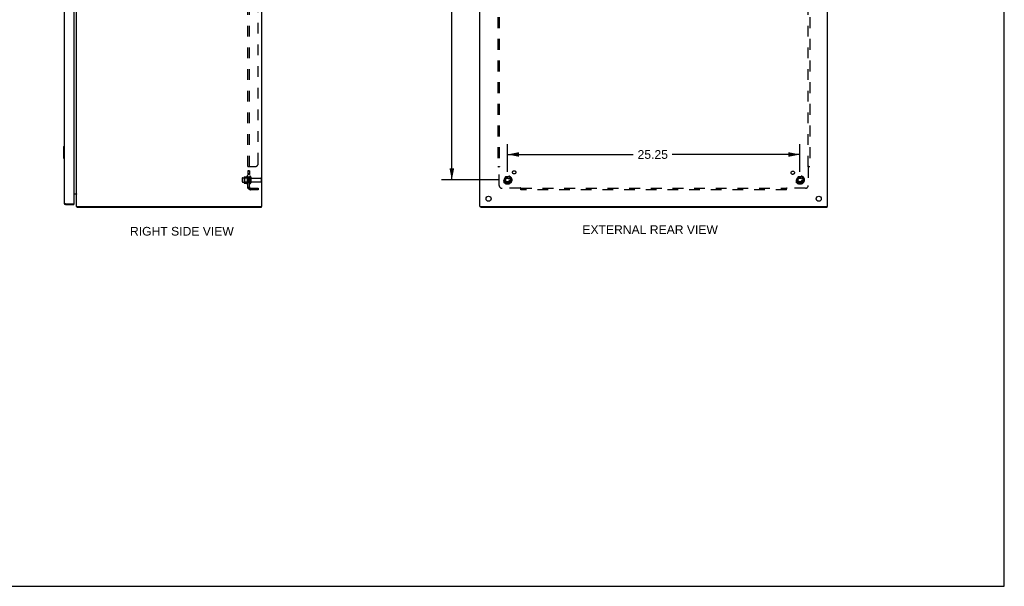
# Model space of a CAD drawing. Header units: inches. Extents: x 0 to 170, y 0 to 110.
# Tile 9 of 10: x 85 to 170, y 0 to 49. Entities that reach past the tile are written whole.
import ezdxf

# ---------------------------------------------------------------- set-up
doc = ezdxf.new("R2010")
doc.units = ezdxf.units.IN
doc.header["$LTSCALE"] = 9.35
doc.header["$MEASUREMENT"] = 0
doc.linetypes.add('HIDDEN', pattern=[0.2, 0.1, -0.1])
doc.layers.get('0').update_dxf_attribs({"linetype": 'CONTINUOUS'})
for name, color, linetype in [('02___PRT_ALL_AXES', 7, 'CONTINUOUS'), ('BENT-SUB-6STUDS-TALLER', 7, 'CONTINUOUS'), ('DEFAULT_2', 8, 'HIDDEN'), ('DIMENSIONS', 7, 'CONTINUOUS')]:
    doc.layers.add(name, color=color, linetype=linetype)
doc.styles.get("Standard").update_dxf_attribs({"font": 'arial.ttf'})
doc.dimstyles.new('DIMSTYLE_1', dxfattribs={"dimtxt": 0.75, "dimasz": 1, "dimexe": 0.09, "dimexo": 0.07, "dimgap": 0.0375, "dimtad": 0, "dimtih": 1, "dimtoh": 1, "dimzin": 4, "dimdsep": 46, "dimtxsty": 'Standard', "dimblk": '_FILLED', "dimblk1": '_FILLED', "dimblk2": '_FILLED', "dimcen": 0.09, "dimazin": 1, "dimtfac": 1, "dimtofl": 0, "dimtmove": 0, "dimatfit": 3, "dimldrblk": '_FILLED', "dimfxl": 0, "dimtolj": 1, "dimtzin": 4, "dimarcsym": 0})

# ---------------------------------------------------------------- blocks, each defined once
blk = doc.blocks.new('_FILLED')
at = {"color": 0, "linetype": 'ByBlock'}
blk.add_solid([(0, 0), (-1, 0.2), (-1, -0.2)], dxfattribs=at)
blk = doc.blocks.new('*D6')
at = {"layer": 'DIMENSIONS', "color": 2, "linetype": 'Continuous'}
for p, q in [((88.916, 74.118), (92.919, 74.118)), ((104.709, 74.118), (100.706, 74.118))]:
    blk.add_line(p, q, dxfattribs=at)
at = {"layer": 'DIMENSIONS', "color": 2, "linetype": 'Continuous', "rotation": 180}
blk.add_blockref('_FILLED', (88.916, 74.118), dxfattribs=at)
at = {"layer": 'DIMENSIONS', "color": 2, "linetype": 'Continuous'}
blk.add_blockref('_FILLED', (104.709, 74.118), dxfattribs=at)
at = {"layer": 'DIMENSIONS', "color": 2, "linetype": 'Continuous', "insert": (96.813, 74.493), "char_height": 0.75, "width": 7.03717, "attachment_point": 2, "line_spacing_factor": 0.9}
blk.add_mtext('15.79 USABLE\\PDEPTH', dxfattribs=at)
blk = doc.blocks.new('*D17')
at = {"layer": 'BENT-SUB-6STUDS-TALLER', "color": 2, "linetype": 'Continuous'}
for p, q in [((126.409, 78.33), (121.407, 78.33)), ((122.307, 78.33), (122.307, 57.455)), ((122.307, 35.08), (122.307, 55.955)), ((126.409, 35.08), (121.407, 35.08))]:
    blk.add_line(p, q, dxfattribs=at)
for p, rotation in [((122.307, 78.33), 90), ((122.307, 35.08), 270)]:
    blk.add_blockref('_FILLED', p, dxfattribs=dict(at, rotation=rotation))
at = {"layer": 'BENT-SUB-6STUDS-TALLER', "color": 2, "linetype": 'Continuous', "insert": (122.307, 57.08), "char_height": 0.75, "width": 2.62082, "attachment_point": 2, "line_spacing_factor": 0.9}
blk.add_mtext('43.25', dxfattribs=at)
blk = doc.blocks.new('*D18')
at = {"layer": 'BENT-SUB-6STUDS-TALLER', "color": 2, "linetype": 'Continuous'}
for p, q in [((127.109, 35.78), (127.109, 38.176)), ((152.359, 35.78), (152.359, 38.176)), ((127.109, 37.276), (137.966, 37.276)), ((152.359, 37.276), (141.337, 37.276))]:
    blk.add_line(p, q, dxfattribs=at)
at = {"layer": 'BENT-SUB-6STUDS-TALLER', "color": 2, "linetype": 'Continuous', "rotation": 180}
blk.add_blockref('_FILLED', (127.109, 37.276), dxfattribs=at)
at = {"layer": 'BENT-SUB-6STUDS-TALLER', "color": 2, "linetype": 'Continuous'}
blk.add_blockref('_FILLED', (152.359, 37.276), dxfattribs=at)
at = {"layer": 'BENT-SUB-6STUDS-TALLER', "color": 2, "linetype": 'Continuous', "insert": (139.652, 37.651), "char_height": 0.75, "width": 2.62082, "attachment_point": 2, "line_spacing_factor": 0.9}
blk.add_mtext('25.25', dxfattribs=at)

msp = doc.modelspace()

# ---------------------------------------------------------------- linework, layer by layer
at = {"color": 7, "linetype": 'Continuous'}
for p, q in [((170, 0), (170, 110)), ((88.781, 37.94), (88.781, 36.97)), ((88.796, 37.955), (88.841, 37.955)), ((88.828, 37.855), (88.828, 37.055)), ((88.796, 36.955), (88.841, 36.955)), ((88.958, 32.955), (88.958, 33.03)), ((89.651, 33.03), (89.666, 33.03)), ((89.666, 33.03), (89.666, 32.955)), ((89.947, 32.736), (89.972, 32.763)), ((89.972, 32.78), (89.972, 32.705)), ((105.846, 32.78), (105.846, 32.705)), ((124.797, 32.78), (124.797, 32.705)), ((154.671, 32.78), (154.671, 32.705)), ((0, 0), (170, 0))]:
    msp.add_line(p, q, dxfattribs=at)
at = {"color": 3, "linetype": 'Continuous'}
for p, q in [((88.841, 80.338), (88.841, 33.072)), ((89.666, 80.365), (89.666, 33.045)), ((89.909, 32.78), (89.909, 80.63)), ((105.909, 32.78), (105.909, 80.63)), ((124.734, 32.78), (124.734, 80.63)), ((154.734, 32.78), (154.734, 80.63)), ((89.666, 33.88), (89.903, 33.88)), ((88.905, 33.043), (88.911, 33.041)), ((88.911, 33.041), (88.917, 33.04)), ((88.917, 33.04), (88.923, 33.038)), ((88.923, 33.038), (88.932, 33.036)), ((88.932, 33.036), (88.958, 33.03)), ((88.958, 33.03), (89.651, 33.03)), ((88.958, 32.955), (89.666, 32.955)), ((89.909, 32.78), (105.909, 32.78)), ((105.846, 32.705), (89.972, 32.705)), ((124.734, 32.78), (154.734, 32.78)), ((154.671, 32.705), (124.797, 32.705))]:
    msp.add_line(p, q, dxfattribs=at)
at = {"color": 7, "linetype": 'Continuous'}
for points in [[(88.826, 37.891), (88.827, 37.886), (88.827, 37.88), (88.828, 37.874), (88.828, 37.868), (88.828, 37.861), (88.828, 37.855)], [(88.828, 37.055), (88.828, 37.049), (88.828, 37.043), (88.828, 37.036), (88.827, 37.03), (88.827, 37.025), (88.826, 37.019)]]:
    msp.add_lwpolyline(points, dxfattribs=at)
at = {"color": 3, "linetype": 'Continuous'}
for points in [[(89.903, 33.88), (89.902, 33.879), (89.902, 33.878), (89.902, 33.876), (89.902, 33.875), (89.903, 33.873), (89.903, 33.872), (89.904, 33.87), (89.905, 33.869)], [(89.903, 33.861), (89.902, 33.861), (89.902, 33.862), (89.902, 33.863), (89.902, 33.863), (89.902, 33.864), (89.903, 33.865), (89.903, 33.867), (89.904, 33.868), (89.905, 33.869)], [(89.905, 33.869), (89.905, 33.867), (89.906, 33.866), (89.907, 33.865), (89.908, 33.863), (89.908, 33.862), (89.909, 33.86)], [(88.841, 33.072), (88.841, 33.071), (88.842, 33.071), (88.842, 33.07), (88.842, 33.069), (88.843, 33.068), (88.843, 33.068), (88.844, 33.067), (88.844, 33.066), (88.845, 33.065), (88.846, 33.065), (88.847, 33.064), (88.848, 33.063), (88.849, 33.062), (88.85, 33.062), (88.852, 33.061), (88.853, 33.06), (88.854, 33.059), (88.856, 33.059), (88.858, 33.058), (88.859, 33.057), (88.861, 33.056), (88.863, 33.056), (88.865, 33.055), (88.867, 33.054), (88.869, 33.053), (88.871, 33.053), (88.873, 33.052), (88.876, 33.051), (88.878, 33.05), (88.88, 33.05), (88.883, 33.049), (88.885, 33.048), (88.888, 33.047), (88.891, 33.047), (88.893, 33.046), (88.896, 33.045), (88.899, 33.044), (88.905, 33.043)], [(89.947, 32.736), (89.949, 32.734), (89.95, 32.733), (89.952, 32.731), (89.953, 32.728), (89.954, 32.726), (89.956, 32.724)], [(89.956, 32.724), (89.958, 32.719), (89.959, 32.717), (89.961, 32.715), (89.962, 32.713), (89.963, 32.711), (89.964, 32.71), (89.965, 32.708), (89.967, 32.707), (89.968, 32.706), (89.969, 32.706), (89.97, 32.705), (89.971, 32.705), (89.972, 32.705)]]:
    msp.add_lwpolyline(points, dxfattribs=at)
at = {"color": 7, "linetype": 'Continuous'}
for centre, radius, start, end in [((88.796, 37.94), 0.015, 90, 180), ((88.826, 37.94), 0.015, 0, 90), ((88.796, 36.97), 0.015, 180, 270), ((88.826, 36.97), 0.015, 270, 360), ((88.958, 33.072), 0.042, 244.15668, 270)]:
    msp.add_arc(centre, radius, start, end, dxfattribs=at)
at = {"color": 3, "linetype": 'Continuous'}
for centre, radius, start, end in [((89.867, 33.838), 0.042, 19.85931, 90), ((88.958, 33.072), 0.117, 180, 270), ((89.651, 33.045), 0.015, 270, 360), ((90.026, 32.822), 0.117, 201.04214, 227.44308)]:
    msp.add_arc(centre, radius, start, end, dxfattribs=at)
at = {"layer": '02___PRT_ALL_AXES', "color": 8, "linetype": 'HIDDEN'}
for p, q in [((104.834, 35.876), (104.709, 35.876)), ((104.709, 35.876), (104.709, 35.558)), ((104.834, 35.839), (104.709, 35.839)), ((104.834, 35.876), (104.834, 35.558)), ((104.239, 35.263), (104.834, 35.263)), ((104.239, 34.897), (104.834, 34.897)), ((104.639, 35.436), (104.639, 34.724)), ((104.834, 35.595), (104.709, 35.595)), ((104.834, 35.558), (104.709, 35.558)), ((104.709, 35.33), (104.709, 35.414)), ((104.834, 35.33), (104.709, 35.33)), ((104.709, 35.33), (104.709, 34.83)), ((104.834, 35.33), (104.834, 34.83)), ((105.003, 35.246), (105.804, 35.246)), ((105.003, 34.914), (105.804, 34.914)), ((104.834, 34.83), (104.709, 34.83)), ((104.709, 34.746), (104.709, 34.83))]:
    msp.add_line(p, q, dxfattribs=at)
for centre, radius in [((127.689, 35.735), 0.141), ((151.741, 35.699), 0.141), ((127.109, 35.08), 0.372), ((127.109, 35.08), 0.356), ((127.109, 35.08), 0.25), ((127.109, 35.08), 0.183), ((152.359, 35.08), 0.372), ((152.359, 35.08), 0.356), ((152.359, 35.08), 0.25), ((152.359, 35.08), 0.183)]:
    msp.add_circle(centre, radius, dxfattribs=at)
at = {"layer": '02___PRT_ALL_AXES', "color": 3, "linetype": 'Continuous'}
for centre in [(125.484, 33.455), (153.984, 33.455)]:
    msp.add_circle(centre, 0.219, dxfattribs=at)
at = {"layer": '02___PRT_ALL_AXES', "color": 8, "linetype": 'HIDDEN'}
for centre, radius, start, end in [((105.24, 35.08), 0.698, 149.33687, 156.03207), ((104.671, 35.414), 0.0384, 0, 145.55034), ((105.24, 35.08), 0.698, 203.96793, 210.66313), ((104.671, 34.746), 0.0384, 214.44966, 360)]:
    msp.add_arc(centre, radius, start, end, dxfattribs=at)
at = {"layer": 'DEFAULT_2', "color": 8, "linetype": 'HIDDEN'}
for p, q in [((104.709, 34.361), (104.709, 79.049)), ((104.834, 34.361), (104.834, 79.049)), ((105.584, 36.486), (105.584, 76.924)), ((126.266, 77.174), (126.266, 36.236)), ((126.391, 77.174), (126.391, 36.236)), ((153.078, 36.236), (153.078, 77.174)), ((153.203, 77.174), (153.203, 36.236)), ((104.709, 36.202), (104.709, 36.201)), ((104.834, 36.201), (104.709, 36.201)), ((104.72, 36.215), (104.718, 36.213)), ((104.745, 36.226), (104.735, 36.222)), ((104.763, 36.236), (105.334, 36.236)), ((104.834, 36.202), (104.834, 36.201)), ((104.842, 36.212), (104.84, 36.21)), ((126.266, 36.236), (126.431, 36.236)), ((126.391, 34.611), (126.391, 36.201)), ((126.41, 36.214), (126.404, 36.21)), ((153.037, 36.236), (153.203, 36.236)), ((153.078, 36.201), (153.078, 34.611)), ((104.209, 35.233), (104.209, 34.927)), ((104.373, 35.336), (104.373, 34.824)), ((104.393, 35.264), (104.373, 35.284)), ((104.393, 34.897), (104.373, 34.877)), ((104.384, 35.358), (104.612, 35.358)), ((104.689, 35.264), (104.393, 35.264)), ((104.393, 35.264), (104.393, 34.897)), ((104.689, 34.897), (104.393, 34.897)), ((104.689, 35.264), (104.709, 35.284)), ((104.689, 35.264), (104.689, 34.897)), ((104.689, 34.897), (104.709, 34.877)), ((104.94, 35.345), (104.94, 34.816)), ((105.834, 35.216), (105.834, 34.944)), ((126.946, 35.353), (126.792, 35.085)), ((126.792, 35.075), (126.946, 34.808)), ((127.264, 35.358), (126.955, 35.358)), ((127.427, 35.085), (127.272, 35.353)), ((127.272, 34.808), (127.427, 35.075)), ((152.196, 35.353), (152.042, 35.085)), ((152.042, 35.075), (152.196, 34.808)), ((152.514, 35.358), (152.205, 35.358)), ((152.677, 35.085), (152.522, 35.353)), ((152.522, 34.808), (152.677, 35.075)), ((104.384, 34.803), (104.612, 34.803)), ((104.834, 34.361), (104.709, 34.361)), ((104.763, 34.323), (104.86, 34.402)), ((104.946, 34.361), (105.584, 34.361)), ((105.584, 34.236), (104.946, 34.236)), ((105.584, 34.361), (105.584, 34.236)), ((128.23, 34.361), (126.641, 34.361)), ((127.264, 34.803), (126.955, 34.803)), ((128.266, 34.236), (128.266, 34.402)), ((128.266, 34.361), (151.203, 34.361)), ((151.203, 34.236), (128.266, 34.236)), ((151.203, 34.236), (151.203, 34.402)), ((152.828, 34.361), (151.238, 34.361)), ((152.514, 34.803), (152.205, 34.803))]:
    msp.add_line(p, q, dxfattribs=at)
for points in [[(104.729, 36.219), (104.726, 36.218), (104.723, 36.216), (104.72, 36.215), (104.718, 36.213), (104.715, 36.212), (104.713, 36.21), (104.712, 36.208), (104.711, 36.207), (104.71, 36.205), (104.71, 36.204), (104.709, 36.202), (104.709, 36.201)], [(104.735, 36.222), (104.732, 36.221), (104.729, 36.219)], [(104.763, 36.236), (104.762, 36.235), (104.759, 36.234), (104.757, 36.232), (104.754, 36.231), (104.751, 36.229), (104.748, 36.228), (104.745, 36.226)], [(104.763, 36.236), (104.762, 36.235), (104.759, 36.234), (104.757, 36.232)], [(104.86, 36.236), (104.86, 36.235), (104.86, 36.233), (104.86, 36.232), (104.86, 36.23), (104.86, 36.229), (104.859, 36.227), (104.859, 36.226), (104.858, 36.225), (104.857, 36.223), (104.855, 36.222), (104.854, 36.22), (104.852, 36.219), (104.851, 36.218), (104.849, 36.217), (104.847, 36.215), (104.845, 36.214), (104.844, 36.213), (104.842, 36.212), (104.84, 36.21), (104.839, 36.209), (104.837, 36.208), (104.836, 36.206), (104.835, 36.205), (104.835, 36.204), (104.834, 36.202), (104.834, 36.201)], [(104.837, 36.208), (104.836, 36.206), (104.835, 36.205)], [(104.859, 36.226), (104.858, 36.225), (104.857, 36.223), (104.855, 36.222), (104.854, 36.22), (104.852, 36.219), (104.851, 36.218)], [(104.86, 36.236), (104.86, 36.235), (104.86, 36.233)], [(126.352, 36.236), (126.354, 36.235), (126.356, 36.234), (126.358, 36.232), (126.36, 36.231), (126.361, 36.229), (126.363, 36.228), (126.365, 36.226), (126.366, 36.225), (126.368, 36.224), (126.369, 36.222), (126.371, 36.221), (126.372, 36.219)], [(126.372, 36.219), (126.375, 36.216), (126.376, 36.215), (126.38, 36.212)], [(126.38, 36.212), (126.381, 36.21), (126.383, 36.208), (126.385, 36.207), (126.386, 36.205), (126.388, 36.204), (126.389, 36.202), (126.391, 36.201)], [(126.404, 36.21), (126.402, 36.209), (126.4, 36.208), (126.398, 36.206), (126.396, 36.205), (126.394, 36.204), (126.392, 36.202), (126.391, 36.201)], [(126.431, 36.236), (126.431, 36.235), (126.43, 36.233), (126.429, 36.232), (126.429, 36.23), (126.428, 36.229), (126.427, 36.227), (126.426, 36.226), (126.424, 36.225), (126.423, 36.223), (126.421, 36.222), (126.42, 36.22), (126.418, 36.219), (126.416, 36.218), (126.414, 36.217), (126.412, 36.215), (126.41, 36.214)], [(153.037, 36.236), (153.038, 36.235), (153.039, 36.233), (153.039, 36.232), (153.04, 36.23), (153.041, 36.229), (153.042, 36.227), (153.043, 36.226), (153.045, 36.225), (153.046, 36.223), (153.048, 36.222), (153.049, 36.22), (153.051, 36.219), (153.052, 36.218), (153.054, 36.217), (153.056, 36.215), (153.058, 36.214), (153.065, 36.21)], [(153.065, 36.21), (153.067, 36.209), (153.069, 36.208), (153.071, 36.206), (153.073, 36.205), (153.075, 36.204), (153.077, 36.202), (153.078, 36.201)], [(153.094, 36.216), (153.091, 36.213), (153.089, 36.212), (153.087, 36.21), (153.086, 36.208), (153.084, 36.207), (153.082, 36.205), (153.081, 36.204), (153.079, 36.202), (153.078, 36.201)], [(153.117, 36.236), (153.115, 36.235), (153.113, 36.234), (153.111, 36.232), (153.109, 36.231), (153.107, 36.229), (153.106, 36.228), (153.104, 36.226), (153.103, 36.225), (153.101, 36.224), (153.1, 36.222), (153.098, 36.221), (153.097, 36.219), (153.094, 36.216)], [(104.738, 34.338), (104.732, 34.341), (104.729, 34.343), (104.726, 34.344), (104.723, 34.345), (104.72, 34.347), (104.718, 34.349), (104.715, 34.35), (104.713, 34.352), (104.712, 34.354), (104.711, 34.355), (104.71, 34.357), (104.71, 34.359), (104.709, 34.36), (104.709, 34.361)], [(104.763, 34.323), (104.762, 34.325), (104.759, 34.327), (104.757, 34.329), (104.754, 34.33), (104.751, 34.332), (104.748, 34.334), (104.745, 34.335), (104.742, 34.337), (104.738, 34.338)], [(104.838, 34.384), (104.838, 34.384), (104.838, 34.384), (104.838, 34.384), (104.838, 34.384), (104.838, 34.384), (104.838, 34.384), (104.837, 34.384), (104.837, 34.383), (104.836, 34.383), (104.836, 34.383), (104.835, 34.383), (104.835, 34.382), (104.834, 34.382), (104.834, 34.382), (104.833, 34.381), (104.833, 34.381), (104.832, 34.381), (104.831, 34.38), (104.831, 34.38), (104.83, 34.38), (104.829, 34.379), (104.829, 34.379), (104.828, 34.378), (104.827, 34.378), (104.826, 34.378), (104.826, 34.377), (104.825, 34.377), (104.824, 34.377), (104.823, 34.376), (104.822, 34.376), (104.822, 34.375), (104.821, 34.375), (104.82, 34.375), (104.819, 34.374), (104.818, 34.374), (104.817, 34.374), (104.816, 34.373), (104.815, 34.373), (104.814, 34.372), (104.813, 34.372), (104.812, 34.372), (104.811, 34.371), (104.81, 34.371), (104.809, 34.37), (104.808, 34.37), (104.807, 34.37), (104.806, 34.369), (104.806, 34.369), (104.805, 34.369), (104.804, 34.368), (104.803, 34.368), (104.802, 34.368), (104.801, 34.367), (104.8, 34.367), (104.799, 34.367), (104.798, 34.367), (104.797, 34.366), (104.796, 34.366), (104.795, 34.366), (104.794, 34.365), (104.793, 34.365), (104.792, 34.365), (104.791, 34.365), (104.79, 34.364), (104.789, 34.364), (104.789, 34.364), (104.788, 34.364), (104.787, 34.364), (104.786, 34.363), (104.785, 34.363), (104.784, 34.363), (104.783, 34.363), (104.783, 34.363), (104.782, 34.362), (104.781, 34.362), (104.78, 34.362), (104.779, 34.362), (104.779, 34.362), (104.778, 34.362), (104.777, 34.362), (104.777, 34.362), (104.776, 34.361), (104.776, 34.361), (104.775, 34.361), (104.775, 34.361), (104.775, 34.361)], [(104.775, 34.361), (104.775, 34.361), (104.775, 34.361), (104.775, 34.361), (104.775, 34.361), (104.775, 34.361), (104.775, 34.361), (104.775, 34.361), (104.776, 34.361), (104.776, 34.361), (104.777, 34.361), (104.777, 34.361), (104.778, 34.361)], [(104.852, 34.389), (104.849, 34.385), (104.847, 34.383), (104.845, 34.381), (104.844, 34.379), (104.842, 34.377), (104.84, 34.375), (104.839, 34.372), (104.837, 34.37), (104.836, 34.368), (104.835, 34.366), (104.835, 34.365), (104.834, 34.363), (104.834, 34.361)], [(104.834, 34.381), (104.835, 34.381), (104.835, 34.382), (104.835, 34.382), (104.836, 34.382), (104.836, 34.383), (104.837, 34.383), (104.837, 34.383), (104.837, 34.384), (104.838, 34.384), (104.838, 34.384), (104.838, 34.384), (104.838, 34.384)], [(104.86, 34.402), (104.86, 34.402), (104.86, 34.401), (104.86, 34.4), (104.86, 34.399), (104.86, 34.398), (104.859, 34.397), (104.859, 34.396), (104.858, 34.395), (104.857, 34.393), (104.855, 34.392), (104.854, 34.39), (104.852, 34.389)], [(128.24, 34.375), (128.238, 34.372), (128.237, 34.37), (128.236, 34.368), (128.234, 34.366), (128.233, 34.365), (128.232, 34.363), (128.23, 34.361)], [(128.246, 34.345), (128.243, 34.349), (128.241, 34.35), (128.239, 34.352), (128.237, 34.354), (128.236, 34.355), (128.234, 34.357), (128.233, 34.359), (128.231, 34.36), (128.23, 34.361)], [(128.266, 34.402), (128.264, 34.402), (128.262, 34.401), (128.261, 34.4), (128.259, 34.399), (128.258, 34.398), (128.257, 34.397), (128.255, 34.396), (128.254, 34.395), (128.252, 34.393), (128.251, 34.392), (128.25, 34.39), (128.249, 34.389), (128.247, 34.387), (128.246, 34.385), (128.245, 34.383), (128.243, 34.381), (128.24, 34.375)], [(128.266, 34.323), (128.264, 34.325), (128.263, 34.327), (128.261, 34.329), (128.26, 34.33), (128.258, 34.332), (128.257, 34.334), (128.256, 34.335), (128.254, 34.337), (128.253, 34.338), (128.251, 34.34), (128.25, 34.341), (128.249, 34.343), (128.246, 34.345)], [(151.203, 34.402), (151.205, 34.402), (151.206, 34.401), (151.208, 34.4), (151.209, 34.399), (151.211, 34.398), (151.212, 34.397), (151.214, 34.396), (151.215, 34.395), (151.216, 34.393), (151.218, 34.392), (151.219, 34.39), (151.22, 34.389), (151.221, 34.387), (151.223, 34.385), (151.224, 34.383), (151.225, 34.381), (151.226, 34.379), (151.228, 34.377), (151.229, 34.375), (151.23, 34.372), (151.232, 34.37), (151.233, 34.368), (151.235, 34.366), (151.236, 34.365), (151.237, 34.363), (151.238, 34.361)], [(151.203, 34.323), (151.205, 34.325), (151.206, 34.327), (151.207, 34.329), (151.209, 34.33), (151.21, 34.332), (151.212, 34.334), (151.213, 34.335), (151.215, 34.337), (151.216, 34.338), (151.217, 34.34), (151.219, 34.341), (151.22, 34.343)], [(151.22, 34.343), (151.223, 34.345), (151.225, 34.347), (151.228, 34.35)], [(151.228, 34.35), (151.23, 34.352), (151.231, 34.354), (151.233, 34.355), (151.234, 34.357), (151.236, 34.359), (151.237, 34.36), (151.238, 34.361)]]:
    msp.add_lwpolyline(points, dxfattribs=at)
for centre, radius in [((127.109, 35.08), 0.318), ((127.109, 35.08), 0.204), ((127.109, 35.08), 0.183), ((127.109, 35.08), 0.183), ((127.109, 35.08), 0.166), ((152.359, 35.08), 0.318), ((152.359, 35.08), 0.204), ((152.359, 35.08), 0.183), ((152.359, 35.08), 0.183), ((152.359, 35.08), 0.166)]:
    msp.add_circle(centre, radius, dxfattribs=at)
for centre, radius, start, end in [((105.334, 36.486), 0.25, 270, 360), ((104.239, 35.233), 0.03, 90, 180), ((104.239, 34.927), 0.03, 180, 270), ((104.515, 35.336), 0.141, 174.79195, 180), ((104.384, 35.348), 0.01, 90, 174.80617), ((104.593, 35.368), 0.01, 270, 336.03207), ((104.887, 35.345), 0.053, 0, 180), ((105.003, 35.309), 0.0625, 180, 270), ((105.003, 34.852), 0.0625, 90, 180), ((105.804, 35.216), 0.03, 0, 90), ((105.804, 34.944), 0.03, 270, 360), ((126.8, 35.08), 0.01, 150.01268, 209.98829), ((126.955, 35.348), 0.01, 90.01235, 149.98915), ((127.264, 35.348), 0.01, 30.01204, 89.98872), ((127.418, 35.08), 0.01, 330.01268, 29.98829), ((152.05, 35.08), 0.01, 150.01268, 209.98829), ((152.205, 35.348), 0.01, 90.01235, 149.98915), ((152.514, 35.348), 0.01, 30.01204, 89.98872), ((152.668, 35.08), 0.01, 330.01268, 29.98829), ((104.515, 34.824), 0.141, 180, 185.20805), ((104.384, 34.813), 0.01, 185.19383, 270), ((104.593, 34.793), 0.01, 23.96793, 90), ((104.946, 34.473), 0.237, 180, 270), ((104.887, 34.816), 0.053, 180, 360), ((104.946, 34.473), 0.112, 180, 270), ((126.641, 34.611), 0.25, 180, 270), ((126.955, 34.813), 0.01, 210.01204, 269.98872), ((127.264, 34.813), 0.01, 270.01235, 329.98915), ((152.205, 34.813), 0.01, 210.01204, 269.98872), ((152.514, 34.813), 0.01, 270.01235, 329.98915), ((152.828, 34.611), 0.25, 270, 360)]:
    msp.add_arc(centre, radius, start, end, dxfattribs=at)

# ---------------------------------------------------------------- texts
at = {"layer": 'DIMENSIONS', "color": 2, "linetype": 'Continuous', "char_height": 0.75, "attachment_point": 2, "line_spacing_factor": 0.9}
for s, insert, width in [('RIGHT SIDE VIEW', (99.002, 31.025), 8.94424), ('EXTERNAL REAR VIEW', (139.424, 31.167), 11.67658)]:
    msp.add_mtext(s, dxfattribs=dict(at, insert=insert, width=width))

# ---------------------------------------------------------------- dimensions: what is measured, and where the dimension line sits
at = {"layer": 'BENT-SUB-6STUDS-TALLER', "color": 2, "linetype": 'Continuous'}
dim = msp.add_linear_dim(base=(122.307, 35.08), p1=(126.479, 78.33), p2=(126.479, 35.08), angle=270, dimstyle='DIMSTYLE_1', dxfattribs=at)
dim.commit()
dim.dimension.update_dxf_attribs({"geometry": '*D17', "text_midpoint": (122.29, 56.701), "dimtype": 160})
dim = msp.add_linear_dim(base=(152.359, 37.276), p1=(127.109, 35.71), p2=(152.359, 35.71), dimstyle='DIMSTYLE_1', dxfattribs=at)
dim.commit()
dim.dimension.update_dxf_attribs({"geometry": '*D18', "text_midpoint": (139.644, 37.271), "dimtype": 160})
at = {"layer": 'DIMENSIONS', "color": 2, "linetype": 'Continuous'}
dim = msp.add_linear_dim(base=(88.916, 74.118), p1=(104.709, 36.236), p2=(88.916, 33.03), angle=180, text='<> USABLE\\PDEPTH', dimstyle='DIMSTYLE_1', dxfattribs=at)
dim.commit()
dim.dimension.update_dxf_attribs({"geometry": '*D6', "text_midpoint": (96.813, 73.556), "dimtype": 160})

doc.saveas('drawing.dxf')
